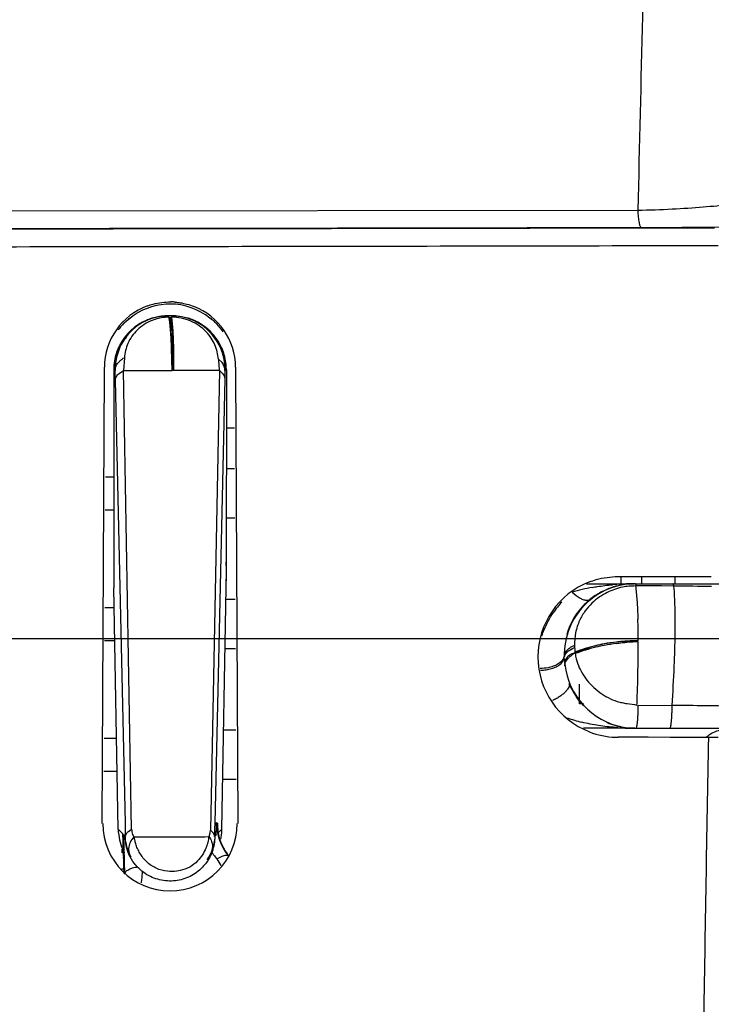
# Model space of a CAD drawing. Header units: inches. Extents: x 0 to 34, y 0 to 22.
# Tile 13 of 45: x 10.546 to 10.963, y 9.519 to 10.112. Entities that reach past the tile are written whole.
import ezdxf

# ---------------------------------------------------------------- set-up
doc = ezdxf.new("R2010")
doc.units = ezdxf.units.IN
doc.header["$LTSCALE"] = 1.87
doc.header["$MEASUREMENT"] = 0
doc.layers.get('0').update_dxf_attribs({"linetype": 'CONTINUOUS'})
doc.layers.add('DIMENSIONS', color=7, linetype='CONTINUOUS')
doc.styles.get("Standard").update_dxf_attribs({"font": 'txt', "width": 0.8})
doc.dimstyles.new('DIMSTYLE_1', dxfattribs={"dimtxt": 0.125, "dimasz": 0.18, "dimexe": 0.18, "dimexo": 0.0625, "dimgap": 0.09, "dimtad": 0, "dimtih": 1, "dimtoh": 1, "dimdec": 3, "dimzin": 4, "dimdsep": 46, "dimtxsty": 'STANDARD', "dimblk": '_FILLED', "dimblk1": '_FILLED', "dimblk2": '_FILLED', "dimcen": 0.09, "dimadec": 0, "dimazin": 0, "dimtp": 0.01, "dimtm": 0.01, "dimtfac": 1, "dimtdec": 3, "dimtofl": 0, "dimtmove": 0, "dimatfit": 3, "dimldrblk": '_FILLED', "dimfxl": 1, "dimtolj": 1, "dimtzin": 4, "dimarcsym": 0})

# ---------------------------------------------------------------- blocks, each defined once
blk = doc.blocks.new('_FILLED')
at = {"color": 0, "linetype": 'BYBLOCK'}
blk.add_solid([(0, 0), (-1, 0.1736), (-1, -0.1736)], dxfattribs=at)
blk = doc.blocks.new('*D10')
at = {"layer": 'DIMENSIONS', "color": 2, "linetype": 'CONTINUOUS'}
for p, q in [((10.12804, 9.7389), (12.01129, 9.7389)), ((11.88629, 9.7389), (11.88629, 7.6453)), ((11.88629, 5.42292), (11.88629, 7.3953)), ((10.98586, 5.42292), (12.01129, 5.42292))]:
    blk.add_line(p, q, dxfattribs=at)
at = {"layer": 'DIMENSIONS', "color": 2, "linetype": 'CONTINUOUS', "xscale": 0.18, "yscale": 0.18, "zscale": 0.18}
for p, rotation in [((11.88629, 9.7389), 90), ((11.88629, 5.42292), 270)]:
    blk.add_blockref('_FILLED', p, dxfattribs=dict(at, rotation=rotation))
at = {"layer": 'DIMENSIONS', "color": 2, "linetype": 'CONTINUOUS', "insert": (11.88629, 7.5828), "char_height": 0.125, "width": 1.425, "attachment_point": 2, "line_spacing_factor": 0.9}
blk.add_mtext('4.316{\\Ftxt.shx;\\W1.000000;\\H0.125000; }[109.63]', dxfattribs=at)

msp = doc.modelspace()

# ---------------------------------------------------------------- linework, layer by layer
at = {"color": 6, "linetype": 'CONTINUOUS'}
for p, q in [((9.94261, 9.99607), (10.91827, 9.99709)), ((10.63749, 9.93342), (10.63508, 9.93342)), ((10.6675, 9.92487), (10.66439, 9.92857)), ((10.60306, 9.90771), (10.60234, 9.90092)), ((10.60874, 9.90816), (10.60818, 9.90035)), ((10.66761, 9.90516), (10.66546, 9.90721)), ((10.67024, 9.90092), (10.66952, 9.90771)), ((10.59672, 9.9004), (10.59673, 9.90242)), ((10.60234, 9.90092), (10.60239, 9.7737)), ((10.67024, 9.90092), (10.67019, 9.7737)), ((10.6758, 9.90242), (10.67581, 9.9004)), ((10.59541, 9.62742), (10.59672, 9.9004)), ((10.60322, 9.90035), (10.60239, 9.90035)), ((10.60937, 9.62776), (10.60336, 9.8946)), ((10.60557, 9.89867), (10.60818, 9.90035)), ((10.60818, 9.90035), (10.63758, 9.90035)), ((10.61315, 9.62409), (10.60818, 9.90035)), ((10.66599, 9.90035), (10.63799, 9.90035)), ((10.666, 9.90035), (10.66065, 9.62341)), ((10.66928, 9.89546), (10.66324, 9.62775)), ((10.6689, 9.89719), (10.66928, 9.89546)), ((10.66932, 9.89713), (10.66928, 9.89546)), ((10.6694, 9.90035), (10.66932, 9.89713)), ((10.67019, 9.90035), (10.66951, 9.90035)), ((10.67581, 9.9004), (10.67711, 9.62742)), ((10.67024, 9.86579), (10.67507, 9.86579)), ((10.60234, 9.83626), (10.5973, 9.83626)), ((10.67519, 9.84118), (10.67024, 9.84118)), ((10.5972, 9.81657), (10.60234, 9.81657)), ((10.67024, 9.81165), (10.67535, 9.81165)), ((10.90629, 9.77637), (10.90629, 9.77627)), ((10.90629, 9.77627), (10.92503, 9.77631)), ((10.90804, 9.77653), (10.90804, 9.77192)), ((10.92062, 9.77192), (10.92062, 9.7763)), ((10.92503, 9.77631), (10.94377, 9.77634)), ((10.9406, 9.77633), (10.9406, 9.77192)), ((10.94377, 9.77634), (10.96252, 9.77637)), ((10.60239, 9.7737), (10.60244, 9.77093)), ((10.60244, 9.77093), (10.60246, 9.76955)), ((10.67012, 9.76955), (10.67019, 9.7737)), ((10.88719, 9.77192), (10.91608, 9.77192)), ((10.91669, 9.77192), (11.06185, 9.77192)), ((10.92488, 9.77061), (10.91733, 9.77068)), ((10.93242, 9.77061), (10.92488, 9.77061)), ((10.93999, 9.77053), (10.93242, 9.77061)), ((10.60502, 9.62414), (10.60246, 9.76955)), ((10.66756, 9.62414), (10.67012, 9.76955)), ((10.88107, 9.76473), (10.87866, 9.76678)), ((10.67559, 9.76244), (10.67012, 9.76244)), ((10.60267, 9.75752), (10.59691, 9.75752)), ((10.59681, 9.73783), (10.60302, 9.73783)), ((10.66947, 9.73291), (10.67574, 9.73291)), ((10.87677, 9.73172), (10.87892, 9.73298)), ((10.87892, 9.73298), (10.88013, 9.7335)), ((10.88301, 9.69965), (10.88312, 9.71147)), ((10.88543, 9.69965), (10.88301, 9.69965)), ((10.9183, 9.69888), (10.9389, 9.69864)), ((10.67597, 9.6837), (10.66861, 9.6837)), ((10.91643, 9.68492), (10.88543, 9.68492)), ((10.91704, 9.68492), (11.06, 9.68492)), ((10.60406, 9.67878), (10.59653, 9.67878)), ((10.92444, 9.67943), (10.90629, 9.67946)), ((10.93763, 9.67941), (10.92444, 9.67943)), ((10.96073, 9.67937), (10.93763, 9.67941)), ((10.96674, 9.67936), (10.96073, 9.67937)), ((10.59644, 9.65909), (10.6044, 9.65909)), ((10.66809, 9.65417), (10.6761, 9.65417)), ((10.60951, 9.62141), (10.60937, 9.62776)), ((10.66324, 9.62775), (10.66316, 9.62423)), ((10.66422, 9.62575), (10.66429, 9.62814)), ((10.66429, 9.62814), (10.66492, 9.62769)), ((10.60502, 9.62414), (10.60785, 9.62136)), ((10.61118, 9.62275), (10.61315, 9.62409)), ((10.65977, 9.61962), (10.6605, 9.62192)), ((10.6605, 9.62192), (10.66065, 9.62341)), ((10.66197, 9.62225), (10.66065, 9.62341)), ((10.66316, 9.62423), (10.6631, 9.62146)), ((10.66407, 9.62072), (10.66422, 9.62575)), ((10.6653, 9.62193), (10.66756, 9.62414)), ((10.60786, 9.62113), (10.60815, 9.61318)), ((10.60848, 9.62075), (10.60918, 9.62006)), ((10.6085, 9.61967), (10.60848, 9.62075)), ((10.60865, 9.6128), (10.6085, 9.61967)), ((10.60918, 9.62006), (10.60954, 9.6197)), ((10.60954, 9.6197), (10.60951, 9.62141)), ((10.6631, 9.62146), (10.66306, 9.61972)), ((10.6634, 9.62022), (10.66306, 9.61972)), ((10.66591, 9.61897), (10.6669, 9.616)), ((10.6669, 9.616), (10.66852, 9.61259)), ((10.60746, 9.60992), (10.60746, 9.61199)), ((10.60902, 9.60988), (10.60746, 9.60988)), ((10.60815, 9.61318), (10.60835, 9.60651)), ((10.60883, 9.60485), (10.60865, 9.6128)), ((10.60835, 9.60651), (10.60852, 9.59967)), ((10.60901, 9.59689), (10.60883, 9.60485)), ((10.60895, 9.60004), (10.60703, 9.60004))]:
    msp.add_line(p, q, dxfattribs=at)
at = {"color": 7, "linetype": 'CONTINUOUS'}
for p, q in [((10.611, 9.93125), (10.60795, 9.92837)), ((10.60889, 9.92933), (10.61096, 9.93121)), ((10.63572, 9.93254), (10.63531, 9.93331)), ((10.63643, 9.93254), (10.63672, 9.92439)), ((10.63702, 9.93341), (10.63748, 9.933)), ((10.63714, 9.93254), (10.63794, 9.92438)), ((10.63748, 9.933), (10.63768, 9.93253)), ((10.63672, 9.92439), (10.63752, 9.91361)), ((10.63794, 9.92438), (10.63836, 9.9136)), ((10.63758, 9.90035), (10.63722, 9.91377)), ((10.63752, 9.91361), (10.63799, 9.90035)), ((10.63799, 9.90035), (10.63806, 9.91376)), ((10.63836, 9.9136), (10.63841, 9.90035)), ((10.87123, 9.72329), (10.87204, 9.72399)), ((10.87204, 9.72399), (10.87282, 9.72492)), ((10.8739, 9.72816), (10.87357, 9.72816)), ((10.87359, 9.72716), (10.87392, 9.72716)), ((10.60788, 9.62077), (10.60785, 9.62136)), ((10.60792, 9.61975), (10.60788, 9.62077)), ((10.60793, 9.61954), (10.60796, 9.61863)), ((10.60809, 9.61495), (10.60813, 9.61402)), ((10.60813, 9.61402), (10.60818, 9.61238)), ((10.60818, 9.61238), (10.60824, 9.61061)), ((10.60848, 9.60178), (10.60852, 9.59993))]:
    msp.add_line(p, q, dxfattribs=at)
at = {"color": 6, "linetype": 'CONTINUOUS'}
for centre, radius, start, end in [((75.809, 8.54045), 64.90708, 178.5081723, 178.7140572), ((10.63625, 9.90221), 0.03952, 110.08454, 179.64522), ((10.63626, 9.90214), 0.03832, 93.49549, 128.91511), ((10.63626, 9.90259), 0.03786, 91.64488, 93.47888), ((10.63624, 9.903), 0.03746, 89.80787, 91.64499), ((10.63616, 9.90199), 0.03849, 51.24206, 89.73245), ((10.63625, 9.90297), 0.03878, 87.1846, 89.3397), ((10.63623, 9.90245), 0.0393, 85.39053, 87.1857), ((10.63628, 9.90222), 0.03951, 0.34891, 68.7612), ((10.63548, 9.90116), 0.03224, 112.47517, 165.85909), ((10.63515, 9.9005), 0.03291, 112.84714, 153.04685), ((10.59936, 9.94776), 0.02036, 304.94574, 309.06689), ((10.59902, 9.96606), 0.03656, 290.09065, 291.1199), ((10.6349, 9.90119), 0.03219, 105.7035, 112.81153), ((10.63711, 9.9011), 0.03229, 22.86162, 90.01435), ((10.63768, 9.90121), 0.03217, 68.13732, 74.2798), ((10.63741, 9.90054), 0.03289, 42.46766, 68.13196), ((10.67298, 9.94776), 0.02026, 231.09559, 235.70542), ((10.67304, 9.96528), 0.03565, 249.3928, 250.18474), ((10.63697, 9.9021), 0.03813, 49.92583, 51.01642), ((10.63871, 9.90417), 0.03542, 45.51182, 49.9369), ((10.63714, 9.90258), 0.03766, 43.65025, 45.50416), ((10.63724, 9.9027), 0.03751, 34.09173, 36.22378), ((10.61697, 9.90972), 0.01255, 123.88322, 133.2207), ((10.6372, 9.90027), 0.03324, 37.58599, 42.49634), ((10.63748, 9.90049), 0.03288, 26.94568, 37.57583), ((10.63484, 9.90092), 0.03246, 153.55693, 180.99651), ((10.63396, 9.90105), 0.03161, 153.01978, 161.68563), ((10.63769, 9.90091), 0.0325, 359.00355, 26.44815), ((10.63869, 9.90108), 0.03153, 18.30359, 26.99115), ((10.63336, 9.90123), 0.03099, 161.6957, 179.71435), ((11.14948, 9.94116), 0.4852, 184.01174, 184.66681), ((10.63921, 9.90123), 0.03099, 0.28569, 18.31048), ((10.60568, 9.90091), 0.00334, 171.97462, 177.89503), ((10.60571, 9.90092), 0.00337, 183.89691, 189.7792), ((11.09739, 9.93748), 0.43299, 184.74337, 184.91992), ((10.6669, 9.90091), 0.00334, 350.2102, 8.02517), ((8.37496, 9.84337), 2.22898, 1.31694, 1.46465), ((10.92282, 9.77927), 0.32048, 179.0002, 180), ((10.34975, 9.77927), 0.32049, 0, 0.99979), ((10.92057, 9.77926), 0.31823, 180.21527, 180.47784), ((10.91626, 9.77922), 0.31393, 180.47724, 181.00815), ((10.35346, 9.77925), 0.31678, 359.25826, 359.78532), ((10.35773, 9.7792), 0.31251, 358.99125, 359.25766), ((10.90634, 9.72794), 0.04832, 111.024, 248.9877), ((10.91675, 9.72876), 0.04316, 90.07795, 112.2421), ((10.91585, 9.73025), 0.04163, 103.17025, 111.26573), ((10.91605, 9.61972), 0.15219, 93.60271, 94.95078), ((10.91611, 9.72942), 0.04249, 90.04405, 103.25426), ((10.91607, 9.61932), 0.15259, 89.99726, 93.5988), ((10.82137, -1.41801), 11.18917, 89.276141, 89.392548), ((10.91656, 9.72923), 0.04263, 112.32627, 157.91803), ((10.91119, 9.65965), 0.11197, 100.50826, 106.89262), ((10.91648, 9.72887), 0.04314, 118.30754, 128.99627), ((10.91662, 9.73276), 0.0379, 116.27248, 124.42891), ((10.91664, 9.72859), 0.04347, 116.22667, 118.3195), ((10.91599, 9.72996), 0.04195, 111.30356, 116.25761), ((10.91524, 9.7218), 0.05802, 137.57163, 145.79552), ((10.91606, 9.72941), 0.04247, 133.98859, 163.5022), ((10.91528, 9.73471), 0.03554, 124.42961, 143.84755), ((10.91586, 9.7297), 0.04211, 129.05482, 134.00127), ((10.91445, 9.73535), 0.03449, 143.89569, 155.11199), ((10.43777, 9.73666), 0.48068, 0.11651, 1.6604), ((10.91701, 9.72902), 0.04312, 157.9672, 181.34977), ((11.41865, 9.75223), 0.53885, 181.85813, 181.99238), ((10.91612, 9.72906), 0.04223, 176.78688, 181.21885), ((10.89443, 9.70858), 0.02587, 122.84827, 132.54317), ((10.91332, 9.73465), 0.03321, 181.99466, 186.69362), ((10.90976, 9.73397), 0.02957, 188.02787, 194.15869), ((10.91699, 9.7279), 0.04297, 181.2058, 255.04951), ((10.91085, 9.73424), 0.03069, 194.14889, 196.6454), ((10.91748, 9.72843), 0.04393, 202.62643, 223.29319), ((10.90637, 9.77648), 0.09064, 250.20803, 255.98491), ((10.91656, 9.72744), 0.04256, 246.02142, 249.26938), ((10.91633, 9.72686), 0.04193, 249.27422, 257.73791), ((10.90648, 9.72838), 0.04892, 249.13259, 267.93842), ((10.91637, 9.83629), 0.15138, 265.60143, 270.02243), ((10.91713, 9.72835), 0.04344, 255.03768, 268.16251), ((10.91645, 9.72727), 0.04235, 257.70152, 269.97923), ((10.91704, 9.7269), 0.04199, 268.2135, 269.99801), ((10.90637, 9.72644), 0.04698, 267.98245, 269.90055), ((95.29665, 8.17814), 84.34928, 178.9802032, 179.0982953), ((10.69373, 9.62737), 0.02944, 178.63432, 220.68791), ((10.7717, 9.62497), 0.10681, 178.53949, 179.5283), ((10.69418, 9.6267), 0.02928, 178.05959, 184.97367), ((10.63629, 9.62742), 0.04048, 180, 360), ((10.63569, 9.62468), 0.03067, 181.01179, 185.37452), ((10.63629, 9.62474), 0.03127, 185.36979, 206.19283), ((10.6224, 9.62424), 0.00925, 180.93973, 191.23252), ((10.62198, 9.62416), 0.00883, 191.22483, 211.39136), ((10.63674, 9.62469), 0.03082, 352.87091, 358.97877), ((10.63618, 9.62205), 0.02834, 181.40176, 185.34562), ((10.63648, 9.62017), 0.02742, 181.01084, 204.20329), ((10.63668, 11.10968), 1.49028, 269.14503, 270.09348), ((10.63676, 10.84175), 1.22235, 270.11056, 271.07889), ((10.63623, 9.62108), 0.02728, 325.30919, 359.08643), ((10.63612, 9.6202), 0.0274, 339.90375, 358.98059), ((10.63601, 9.62478), 0.03156, 347.88419, 352.87923), ((10.69463, 9.6319), 0.0396, 213.6061, 215.95941), ((10.69491, 9.63209), 0.03995, 215.94682, 220.64579), ((10.65164, 9.59493), 0.01709, 25.27696, 40.6534), ((10.56747, 9.60038), 0.05224, 352.73077, 358.44361), ((10.56706, 9.60043), 0.05265, 350.51036, 352.73515)]:
    msp.add_arc(centre, radius, start, end, dxfattribs=at)
at = {"color": 7, "linetype": 'CONTINUOUS'}
for centre, radius, start, end in [((10.63943, 9.89731), 0.04428, 128.98656, 130.02316), ((10.63307, 9.90507), 0.03424, 128.89098, 130.13886), ((10.63309, 9.90438), 0.03475, 141.21508, 143.69831), ((10.63864, 9.9), 0.04181, 141.28633, 143.38247), ((10.63392, 9.90365), 0.03585, 136.41725, 141.13667), ((10.6357, 9.90236), 0.03804, 136.50381, 141.28583), ((10.63356, 9.90437), 0.0351, 134.66582, 136.47818), ((10.91766, 9.63127), 0.10628, 103.494, 110.55882), ((10.91341, 9.65505), 0.08218, 104.57388, 113.67873), ((10.91348, 9.65449), 0.08274, 100.88457, 104.52358), ((10.91919, 9.62688), 0.11, 101.11658, 103.86217), ((10.91779, 9.63067), 0.1069, 100.74617, 103.48897), ((10.92827, 9.57823), 0.15944, 100.949, 102.79353), ((10.91416, 9.65086), 0.08644, 95.79439, 100.86901), ((10.9181, 9.62903), 0.10856, 96.70175, 100.74412), ((10.91959, 9.62477), 0.11216, 97.21367, 101.10629), ((10.92746, 9.58248), 0.15512, 98.13664, 100.95254), ((10.91869, 9.62396), 0.11367, 90.12159, 96.69676), ((10.92022, 9.61887), 0.11809, 90.86288, 97.16184), ((10.92748, 9.58137), 0.15621, 102.7655, 107.5377), ((10.91904, 9.62752), 0.10935, 103.86651, 110.64994), ((10.00996, 9.59639), 0.59841, 2.21697, 2.3914), ((9.42646, 9.57363), 1.18236, 2.00253, 2.23532), ((9.46703, 9.57565), 1.14174, 1.97227, 2.1574), ((9.57463, 9.57882), 1.03409, 1.86011, 2.00218), ((9.45801, 9.57519), 1.15077, 1.59261, 1.85215), ((9.52427, 9.57718), 1.08449, 1.58488, 1.76677), ((8.81834, 9.55791), 1.79068, 1.26334, 1.57649), ((8.97705, 9.56211), 1.6319, 1.39315, 1.58235)]:
    msp.add_arc(centre, radius, start, end, dxfattribs=at)
at = {"color": 6, "linetype": 'CONTINUOUS'}
for points, knots in [([(10.91827, 9.99708), (10.92517, 9.99715), (10.93833, 9.9976), (10.95683, 9.99882), (10.97283, 10.00041), (10.98437, 10.00209), (10.99213, 10.00363), (10.99688, 10.00477), (11.00092, 10.00593), (11.00428, 10.00707), (11.00698, 10.00819), (11.00904, 10.00933), (11.0105, 10.01059), (11.01104, 10.01163), (11.01117, 10.01213)], [0, 0, 0, 0, 0.216314, 0.412662, 0.58133, 0.720026, 0.778237, 0.829183, 0.873047, 0.910011, 0.940311, 0.964501, 0.98368, 1, 1, 1, 1]), ([(10.92027, 9.98661), (10.92015, 9.98663), (10.91989, 9.98689), (10.91964, 9.98747), (10.91936, 9.98837), (10.91899, 9.99017), (10.91859, 9.99311), (10.91837, 9.99565), (10.91827, 9.99708)], [0, 0, 0, 0, 0.033899, 0.092159, 0.178492, 0.292991, 0.601329, 1, 1, 1, 1]), ([(10.96453, 9.98628), (10.8796, 9.98612), (10.53919, 9.98553), (10.19878, 9.98516), (9.94329, 9.98501)], [0, 0, 0, 0, 0.249479, 1, 1, 1, 1]), ([(9.9433, 9.98541), (10.02485, 9.98546), (10.3505, 9.98571), (10.67616, 9.98616), (10.92027, 9.98661)], [0, 0, 0, 0, 0.250419, 1, 1, 1, 1]), ([(10.92027, 9.98661), (10.9284, 9.98662), (10.94403, 9.98668), (10.96622, 9.98687), (10.98314, 9.9871), (10.99517, 9.98732), (11.00293, 9.98749), (11.00984, 9.98767), (11.01587, 9.98786), (11.02103, 9.98805), (11.02531, 9.98825), (11.02835, 9.98844), (11.03034, 9.98859), (11.03152, 9.98869), (11.03248, 9.9888), (11.03323, 9.9889), (11.03376, 9.98901), (11.03405, 9.98909), (11.03415, 9.98914)], [0, 0, 0, 0, 0.214045, 0.411424, 0.58406, 0.659721, 0.727956, 0.788579, 0.841508, 0.886777, 0.924433, 0.954519, 0.96674, 0.977089, 0.985574, 0.992206, 0.997002, 1, 1, 1, 1]), ([(10.96658, 9.97557), (10.88154, 9.97539), (10.71133, 9.97509), (10.45582, 9.97469), (10.19999, 9.97435), (10.02934, 9.9742), (9.94397, 9.97414)], [0, 0, 0, 0, 0.249475, 0.499355, 0.749558, 1, 1, 1, 1]), ([(10.62268, 9.93934), (10.62378, 9.93974), (10.62832, 9.94117), (10.63312, 9.94178), (10.6367, 9.94174)], [0, 0, 0, 0, 0.246812, 1, 1, 1, 1]), ([(10.63939, 9.94162), (10.64035, 9.94154), (10.64416, 9.94109), (10.64791, 9.94009), (10.65059, 9.93905)], [0, 0, 0, 0, 0.250983, 1, 1, 1, 1]), ([(10.62556, 9.9306), (10.62223, 9.92929), (10.61623, 9.92552), (10.61214, 9.91972), (10.61084, 9.91668)], [0, 0, 0, 0, 0.519861, 1, 1, 1, 1]), ([(10.63555, 9.93342), (10.63449, 9.93342), (10.63027, 9.9332), (10.62609, 9.93216), (10.62316, 9.93095)], [0, 0, 0, 0, 0.251458, 1, 1, 1, 1]), ([(10.63572, 9.93254), (10.63484, 9.93254), (10.63138, 9.93238), (10.62796, 9.93154), (10.62556, 9.9306)], [0, 0, 0, 0, 0.254314, 1, 1, 1, 1]), ([(10.62619, 9.93218), (10.6269, 9.93238), (10.62981, 9.93309), (10.63282, 9.93342), (10.63508, 9.93342)], [0, 0, 0, 0, 0.245419, 1, 1, 1, 1]), ([(10.65805, 9.92376), (10.65676, 9.9251), (10.65386, 9.92757), (10.64878, 9.93038), (10.64311, 9.93215), (10.63912, 9.93257), (10.63714, 9.93254)], [0, 0, 0, 0, 0.239127, 0.487477, 0.743862, 1, 1, 1, 1]), ([(10.63749, 9.93342), (10.63825, 9.93342), (10.64126, 9.9333), (10.64424, 9.93278), (10.6464, 9.93218)], [0, 0, 0, 0, 0.253119, 1, 1, 1, 1]), ([(10.66546, 9.90721), (10.66528, 9.90868), (10.66481, 9.91163), (10.66343, 9.91596), (10.66118, 9.92009), (10.65917, 9.92259), (10.65805, 9.92376)], [0, 0, 0, 0, 0.240849, 0.483043, 0.735851, 1, 1, 1, 1]), ([(10.61084, 9.91668), (10.61027, 9.91534), (10.60939, 9.91252), (10.60892, 9.90962), (10.60874, 9.90816)], [0, 0, 0, 0, 0.498129, 1, 1, 1, 1]), ([(10.6694, 9.90035), (10.66945, 9.90259), (10.66906, 9.90715), (10.66775, 9.91153), (10.66686, 9.91365)], [0, 0, 0, 0, 0.494657, 1, 1, 1, 1]), ([(10.6042, 9.90901), (10.60402, 9.9083), (10.60341, 9.90545), (10.60317, 9.90252), (10.60322, 9.90035)], [0, 0, 0, 0, 0.252127, 1, 1, 1, 1]), ([(10.60575, 9.90595), (10.60596, 9.90616), (10.60688, 9.907), (10.60792, 9.90771), (10.60874, 9.90816)], [0, 0, 0, 0, 0.239438, 1, 1, 1, 1]), ([(10.60322, 9.90035), (10.60321, 9.90134), (10.6037, 9.90346), (10.60498, 9.90517), (10.60575, 9.90595)], [0, 0, 0, 0, 0.475952, 1, 1, 1, 1]), ([(10.6694, 9.90035), (10.6694, 9.90119), (10.66908, 9.90293), (10.66817, 9.90445), (10.66761, 9.90516)], [0, 0, 0, 0, 0.482582, 1, 1, 1, 1]), ([(10.60336, 9.8946), (10.60336, 9.89496), (10.60346, 9.89569), (10.60407, 9.89717), (10.60492, 9.89812), (10.60557, 9.89867)], [0, 0, 0, 0, 0.2241, 0.460801, 1, 1, 1, 1]), ([(10.666, 9.90035), (10.66633, 9.90013), (10.66749, 9.89928), (10.66849, 9.89814), (10.6689, 9.89719)], [0, 0, 0, 0, 0.28135, 1, 1, 1, 1]), ([(10.889, 9.77305), (10.89036, 9.77357), (10.89594, 9.77542), (10.90186, 9.77627), (10.90629, 9.77627)], [0, 0, 0, 0, 0.247561, 1, 1, 1, 1]), ([(10.89077, 9.76974), (10.89178, 9.76992), (10.89581, 9.77061), (10.89987, 9.77108), (10.90292, 9.77135)], [0, 0, 0, 0, 0.250757, 1, 1, 1, 1]), ([(10.91684, 9.77068), (10.91619, 9.7706), (10.91485, 9.77055), (10.9122, 9.77051), (10.91022, 9.77015), (10.90893, 9.76987)], [0, 0, 0, 0, 0.246456, 0.503096, 1, 1, 1, 1]), ([(10.91733, 9.77068), (10.91728, 9.77086), (10.9172, 9.77118), (10.91704, 9.77157), (10.91689, 9.77182), (10.91675, 9.77192), (10.91669, 9.77192)], [0, 0, 0, 0, 0.386152, 0.676204, 0.873859, 1, 1, 1, 1]), ([(10.91684, 9.77069), (10.91721, 9.76787), (10.91784, 9.76118), (10.91813, 9.75447), (10.91824, 9.75059)], [0, 0, 0, 0, 0.422429, 1, 1, 1, 1]), ([(10.9389, 9.69864), (10.9394, 9.70651), (10.9402, 9.72095), (10.94082, 9.74069), (10.9408, 9.75679), (10.94036, 9.76631), (10.93999, 9.77053)], [0, 0, 0, 0, 0.32889, 0.602799, 0.823478, 1, 1, 1, 1]), ([(10.93999, 9.77053), (10.93994, 9.77073), (10.93985, 9.77108), (10.93968, 9.77152), (10.93952, 9.77181), (10.93936, 9.77192), (10.93929, 9.77192)], [0, 0, 0, 0, 0.387507, 0.678212, 0.875373, 1, 1, 1, 1]), ([(10.88933, 9.7624), (10.88914, 9.76225), (10.88867, 9.762), (10.88786, 9.76183), (10.88693, 9.76186), (10.88546, 9.76217), (10.88343, 9.76308), (10.88189, 9.76412), (10.88107, 9.76473)], [0, 0, 0, 0, 0.082049, 0.171313, 0.272238, 0.387523, 0.664242, 1, 1, 1, 1]), ([(10.90893, 9.76987), (10.90734, 9.76952), (10.90423, 9.7687), (10.90126, 9.76745), (10.89984, 9.76674)], [0, 0, 0, 0, 0.505073, 1, 1, 1, 1]), ([(10.86038, 9.74066), (10.86079, 9.74187), (10.86261, 9.74667), (10.86509, 9.75122), (10.86726, 9.75441)], [0, 0, 0, 0, 0.248736, 1, 1, 1, 1]), ([(10.88316, 9.74986), (10.88208, 9.74751), (10.88043, 9.74255), (10.88002, 9.73734), (10.88009, 9.73476)], [0, 0, 0, 0, 0.500709, 1, 1, 1, 1]), ([(10.88009, 9.73476), (10.87948, 9.73451), (10.87833, 9.73397), (10.87681, 9.73301), (10.87553, 9.73195), (10.87489, 9.73112), (10.87465, 9.73068)], [0, 0, 0, 0, 0.285652, 0.547792, 0.782499, 1, 1, 1, 1]), ([(10.91771, 9.69889), (10.91783, 9.70214), (10.91825, 9.71482), (10.91847, 9.72751), (10.91845, 9.73694)], [0, 0, 0, 0, 0.256647, 1, 1, 1, 1]), ([(10.87391, 9.72767), (10.87392, 9.72797), (10.87408, 9.72864), (10.87467, 9.72964), (10.87556, 9.73072), (10.87633, 9.7314), (10.87677, 9.73172)], [0, 0, 0, 0, 0.176733, 0.399018, 0.677686, 1, 1, 1, 1]), ([(10.87465, 9.73068), (10.87452, 9.73046), (10.87408, 9.72951), (10.87391, 9.72845), (10.87391, 9.72767)], [0, 0, 0, 0, 0.246039, 1, 1, 1, 1]), ([(10.8804, 9.73031), (10.87976, 9.73014), (10.87854, 9.72974), (10.87646, 9.72864), (10.87527, 9.72734), (10.87475, 9.7264)], [0, 0, 0, 0, 0.282501, 0.542603, 1, 1, 1, 1]), ([(10.87475, 9.7264), (10.87452, 9.726), (10.87417, 9.72518), (10.87409, 9.72429), (10.87412, 9.72387)], [0, 0, 0, 0, 0.522024, 1, 1, 1, 1]), ([(10.87428, 9.72249), (10.87423, 9.72292), (10.87428, 9.72384), (10.87478, 9.72518), (10.87572, 9.72646), (10.87651, 9.72724), (10.87694, 9.72764)], [0, 0, 0, 0, 0.216801, 0.448554, 0.704513, 1, 1, 1, 1]), ([(10.88144, 9.72545), (10.88254, 9.72176), (10.88624, 9.71456), (10.892, 9.70894), (10.89528, 9.70653)], [0, 0, 0, 0, 0.485921, 1, 1, 1, 1]), ([(10.87668, 9.71215), (10.87681, 9.71179), (10.87691, 9.71096), (10.87659, 9.70964), (10.87582, 9.70826), (10.87489, 9.70712), (10.87396, 9.7062), (10.87285, 9.70522), (10.87127, 9.70404), (10.86915, 9.70273), (10.86762, 9.70195), (10.86682, 9.70158)], [0, 0, 0, 0, 0.074251, 0.159141, 0.26009, 0.378997, 0.445015, 0.5151, 0.666199, 0.829095, 1, 1, 1, 1]), ([(10.89528, 9.70653), (10.89688, 9.70536), (10.90026, 9.70323), (10.90487, 9.70127), (10.90876, 9.70028), (10.91272, 9.69959), (10.91573, 9.69922), (10.91771, 9.69889)], [0, 0, 0, 0, 0.247248, 0.496877, 0.62218, 0.748084, 1, 1, 1, 1]), ([(10.9183, 9.69888), (10.91829, 9.69796), (10.91827, 9.69615), (10.91819, 9.69354), (10.91807, 9.69115), (10.91792, 9.68908), (10.91775, 9.68738), (10.91755, 9.68612), (10.91736, 9.68535), (10.9172, 9.685), (10.91709, 9.68492), (10.91704, 9.68492)], [0, 0, 0, 0, 0.195322, 0.382648, 0.554118, 0.703253, 0.825442, 0.916481, 0.974091, 0.990444, 1, 1, 1, 1]), ([(10.93764, 9.68492), (10.93768, 9.68492), (10.93779, 9.685), (10.93796, 9.68534), (10.93815, 9.68609), (10.93834, 9.68732), (10.93852, 9.68899), (10.93867, 9.69103), (10.93879, 9.69338), (10.93887, 9.69595), (10.9389, 9.69773), (10.9389, 9.69864)], [0, 0, 0, 0, 0.009649, 0.025966, 0.083294, 0.173957, 0.295701, 0.444568, 0.616165, 0.803901, 1, 1, 1, 1]), ([(11.06113, 9.69393), (11.05836, 9.69425), (11.05206, 9.69486), (11.04146, 9.69564), (11.02866, 9.69637), (11.00765, 9.69731), (10.9775, 9.69821), (10.95232, 9.69854), (10.9389, 9.69863)], [0, 0, 0, 0, 0.068352, 0.155393, 0.260517, 0.382581, 0.671012, 1, 1, 1, 1]), ([(10.90476, 9.68536), (10.90135, 9.68563), (10.89452, 9.68639), (10.88777, 9.6877), (10.88442, 9.68853)], [0, 0, 0, 0, 0.498103, 1, 1, 1, 1]), ([(10.9766, 9.68492), (10.97361, 9.68492), (10.96908, 9.68438), (10.9641, 9.68256), (10.96146, 9.68102), (10.96025, 9.68005), (10.9597, 9.6795)], [0, 0, 0, 0, 0.494941, 0.744882, 0.871293, 1, 1, 1, 1]), ([(10.60954, 9.6197), (10.60955, 9.62024), (10.6099, 9.62142), (10.61069, 9.62233), (10.61118, 9.62275)], [0, 0, 0, 0, 0.456404, 1, 1, 1, 1]), ([(10.66306, 9.61973), (10.66306, 9.62016), (10.66283, 9.62109), (10.66233, 9.6219), (10.66197, 9.62225)], [0, 0, 0, 0, 0.46864, 1, 1, 1, 1]), ([(10.66502, 9.62416), (10.66505, 9.62369), (10.66524, 9.62195), (10.66557, 9.62021), (10.66591, 9.61897)], [0, 0, 0, 0, 0.267439, 1, 1, 1, 1]), ([(10.60906, 9.62075), (10.60907, 9.62018), (10.60919, 9.61783), (10.6096, 9.6155), (10.61007, 9.61379)], [0, 0, 0, 0, 0.243988, 1, 1, 1, 1]), ([(10.61445, 9.61956), (10.61354, 9.61851), (10.61206, 9.61629), (10.61137, 9.61367), (10.61132, 9.61244)], [0, 0, 0, 0, 0.530634, 1, 1, 1, 1]), ([(10.61559, 9.61529), (10.61538, 9.61604), (10.61518, 9.61717), (10.61483, 9.6186), (10.6146, 9.61927), (10.61445, 9.61957)], [0, 0, 0, 0, 0.526994, 0.774435, 1, 1, 1, 1]), ([(10.65977, 9.61962), (10.65958, 9.61909), (10.65937, 9.61791), (10.65911, 9.61614), (10.65858, 9.61439), (10.65811, 9.61328), (10.65787, 9.61274)], [0, 0, 0, 0, 0.23655, 0.49738, 0.749655, 1, 1, 1, 1]), ([(10.65977, 9.61962), (10.6604, 9.61872), (10.66141, 9.61684), (10.66183, 9.61473), (10.66185, 9.61373)], [0, 0, 0, 0, 0.522364, 1, 1, 1, 1]), ([(10.66407, 9.62072), (10.66402, 9.62061), (10.66395, 9.62045), (10.66383, 9.62029), (10.66374, 9.62021), (10.66365, 9.6202), (10.66354, 9.62023), (10.66345, 9.62025), (10.6634, 9.62022)], [0, 0, 0, 0, 0.388779, 0.536212, 0.64735, 0.736125, 0.824961, 1, 1, 1, 1]), ([(10.61007, 9.61379), (10.61037, 9.6127), (10.61111, 9.61051), (10.61215, 9.60843), (10.61274, 9.60741)], [0, 0, 0, 0, 0.485439, 1, 1, 1, 1]), ([(10.61132, 9.61244), (10.61131, 9.61215), (10.61133, 9.61103), (10.6116, 9.6099), (10.61194, 9.60914)], [0, 0, 0, 0, 0.257351, 1, 1, 1, 1]), ([(10.63476, 9.59875), (10.63244, 9.599), (10.62898, 9.59989), (10.62489, 9.60212), (10.62217, 9.60425), (10.61993, 9.6068), (10.61844, 9.60913), (10.61738, 9.61101), (10.61643, 9.61285), (10.61585, 9.6143), (10.61559, 9.61529)], [0, 0, 0, 0, 0.260999, 0.390795, 0.519013, 0.644879, 0.767817, 0.827416, 0.885509, 1, 1, 1, 1]), ([(10.65787, 9.61274), (10.65726, 9.61135), (10.65587, 9.60857), (10.65397, 9.60609), (10.65287, 9.60495)], [0, 0, 0, 0, 0.489867, 1, 1, 1, 1]), ([(10.66185, 9.61077), (10.66107, 9.60863), (10.65891, 9.60449), (10.65581, 9.60099), (10.65404, 9.59946)], [0, 0, 0, 0, 0.493377, 1, 1, 1, 1]), ([(10.66185, 9.61373), (10.66185, 9.61349), (10.66183, 9.61254), (10.66163, 9.6116), (10.66139, 9.61093)], [0, 0, 0, 0, 0.254495, 1, 1, 1, 1]), ([(10.66852, 9.61259), (10.66872, 9.61223), (10.66965, 9.61067), (10.67071, 9.60918), (10.67162, 9.6081)], [0, 0, 0, 0, 0.224831, 1, 1, 1, 1]), ([(10.61948, 9.59866), (10.61774, 9.60004), (10.61463, 9.60319), (10.61235, 9.60697), (10.61147, 9.60893)], [0, 0, 0, 0, 0.508266, 1, 1, 1, 1]), ([(10.65287, 9.60495), (10.65148, 9.60351), (10.64822, 9.60096), (10.64432, 9.59956), (10.6423, 9.59912)], [0, 0, 0, 0, 0.492448, 1, 1, 1, 1]), ([(10.6646, 9.60607), (10.66556, 9.60672), (10.66696, 9.60755), (10.66883, 9.60829), (10.66966, 9.60848), (10.67003, 9.60851)], [0, 0, 0, 0, 0.578912, 0.812389, 1, 1, 1, 1]), ([(10.67003, 9.60851), (10.67032, 9.60853), (10.67083, 9.60853), (10.67131, 9.60827), (10.67145, 9.60811)], [0, 0, 0, 0, 0.564333, 1, 1, 1, 1]), ([(10.6091, 9.59749), (10.6093, 9.59814), (10.61008, 9.59903), (10.61143, 9.59988), (10.61228, 9.60026), (10.61275, 9.60044)], [0, 0, 0, 0, 0.420172, 0.689994, 1, 1, 1, 1]), ([(10.61275, 9.60044), (10.61306, 9.60055), (10.6144, 9.601), (10.6158, 9.60127), (10.61687, 9.60139)], [0, 0, 0, 0, 0.23436, 1, 1, 1, 1]), ([(10.65404, 9.59946), (10.65176, 9.59748), (10.64775, 9.59503), (10.64182, 9.59327), (10.6371, 9.59273), (10.63231, 9.59299), (10.62616, 9.59444), (10.62192, 9.59673), (10.61948, 9.59866)], [0, 0, 0, 0, 0.242707, 0.367535, 0.49476, 0.622848, 0.750238, 1, 1, 1, 1]), ([(10.6423, 9.59912), (10.64169, 9.59899), (10.6392, 9.59856), (10.63665, 9.59854), (10.63476, 9.59875)], [0, 0, 0, 0, 0.248009, 1, 1, 1, 1])]:
    msp.add_open_spline(points, degree=3, knots=knots, dxfattribs=at)
at = {"color": 7, "linetype": 'CONTINUOUS'}
for points, knots in [([(10.63722, 9.91377), (10.63707, 9.91737), (10.63681, 9.92242), (10.63624, 9.92867), (10.6359, 9.93133), (10.63572, 9.93254)], [0, 0, 0, 0, 0.573969, 0.805384, 1, 1, 1, 1]), ([(10.63806, 9.91376), (10.63807, 9.91575), (10.63807, 9.91946), (10.63789, 9.92459), (10.63736, 9.92887), (10.63678, 9.93142), (10.63643, 9.93254)], [0, 0, 0, 0, 0.31644, 0.587394, 0.813904, 1, 1, 1, 1]), ([(10.91845, 9.73729), (10.91519, 9.73738), (10.91084, 9.73732), (10.90651, 9.73696), (10.90543, 9.73685)], [0, 0, 0, 0, 0.750579, 1, 1, 1, 1]), ([(10.9055, 9.73603), (10.90873, 9.73649), (10.91304, 9.73697), (10.91737, 9.73723), (10.91845, 9.73729)], [0, 0, 0, 0, 0.7509, 1, 1, 1, 1]), ([(10.85964, 9.71982), (10.86079, 9.71988), (10.86302, 9.72012), (10.86618, 9.72082), (10.86894, 9.72184), (10.87055, 9.72277), (10.87123, 9.72329)], [0, 0, 0, 0, 0.281426, 0.54859, 0.790246, 1, 1, 1, 1]), ([(10.87147, 9.72449), (10.87069, 9.72385), (10.86879, 9.72275), (10.86672, 9.72203), (10.86558, 9.72173)], [0, 0, 0, 0, 0.458525, 1, 1, 1, 1]), ([(10.87357, 9.72816), (10.87357, 9.72751), (10.8731, 9.72606), (10.87208, 9.72499), (10.87147, 9.72449)], [0, 0, 0, 0, 0.452687, 1, 1, 1, 1]), ([(10.87282, 9.72492), (10.87306, 9.72526), (10.87344, 9.72598), (10.87359, 9.72678), (10.87359, 9.72716)], [0, 0, 0, 0, 0.522668, 1, 1, 1, 1]), ([(10.86558, 9.72173), (10.86509, 9.7216), (10.86307, 9.72112), (10.86099, 9.72088), (10.85941, 9.72081)], [0, 0, 0, 0, 0.241213, 1, 1, 1, 1])]:
    msp.add_open_spline(points, degree=3, knots=knots, dxfattribs=at)

# ---------------------------------------------------------------- dimensions: what is measured, and where the dimension line sits
at = {"layer": 'DIMENSIONS', "color": 2, "linetype": 'CONTINUOUS'}
dim = msp.add_linear_dim(base=(11.88629, 9.7389), p1=(10.98586, 5.42292), p2=(10.12804, 9.7389), angle=90, dimstyle='DIMSTYLE_1', dxfattribs=at)
dim.commit()
dim.dimension.update_dxf_attribs({"geometry": '*D10', "text_midpoint": (11.73629, 7.5203), "dimtype": 160})

doc.saveas('drawing.dxf')
